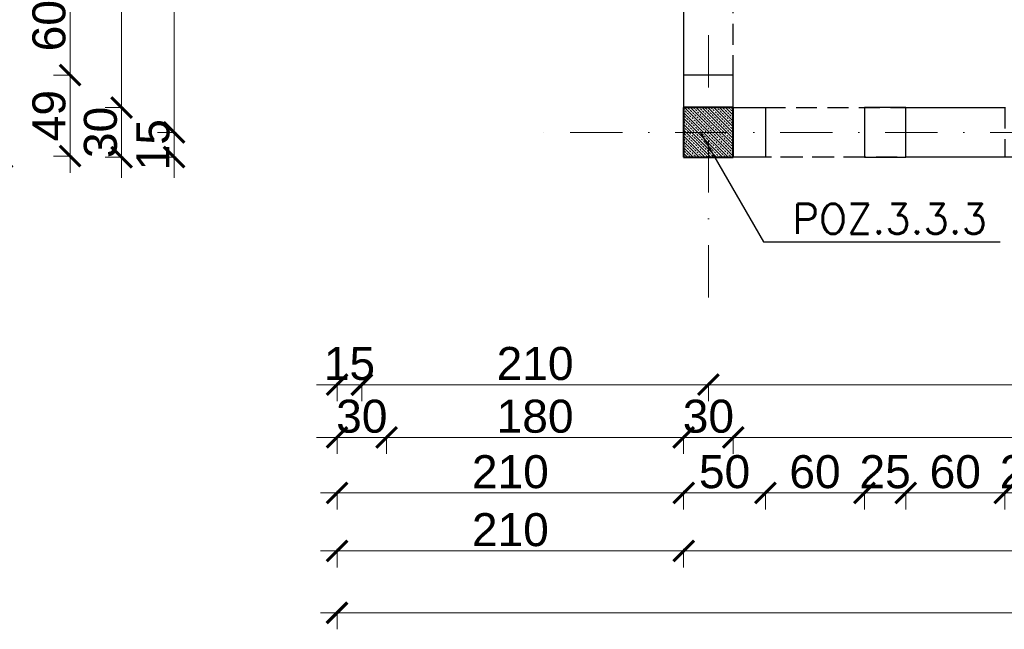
# Model space of a CAD drawing. Extents: x 4615668 to 9294084, y 5328875 to 10688993.
# Tile 23 of 67: x 4661733 to 4662330, y 5332310 to 5332679. Entities that reach past the tile are written whole.
import ezdxf

# ---------------------------------------------------------------- set-up
doc = ezdxf.new("R2010")
doc.units = 0
doc.header["$MEASUREMENT"] = 0
doc.linetypes.add('DASHDOT', pattern=[25.4, 12.7, -6.35, 0, -6.35])
doc.linetypes.add('DASHED', pattern=[19.05, 12.7, -6.35])
for name, color, linetype, lineweight in [('K-BELKI', 5, 'DASHED', 30), ('K-OPISY', 252, 'Continuous', 15), ('K-SCIANY CIENKI', 163, 'Continuous', 30), ('K-SCIANY GRUBY', 195, 'Continuous', 40), ('K-WIDOK', 45, 'Continuous', 20), ('K-WYMIARY', 7, 'Continuous', 15), ('Osie', 175, 'DASHDOT', 9)]:
    doc.layers.add(name, color=color, linetype=linetype, lineweight=lineweight)
doc.styles.add('Arial Narrow 20', font='arial.ttf', dxfattribs={"height": 20})
doc.styles.add('Simplex', font='simplex.shx')
doc.dimstyles.new('1do100 ok', dxfattribs={"dimscale": 0.5, "dimtxt": 12, "dimasz": 25, "dimexe": 20, "dimexo": 0, "dimgap": 5, "dimtad": 1, "dimdec": 0, "dimzin": 9, "dimtxsty": 'Arial Narrow 20', "dimblk": 'ARCHTICK', "dimcen": 3, "dimdle": 20, "dimclrd": 256, "dimclre": 256, "dimclrt": 256, "dimadec": 0, "dimazin": 2, "dimtfac": 1, "dimtdec": 0, "dimtix": 1, "dimtmove": 2, "dimatfit": 3, "dimldrblk": 'NONE', "dimfxl": 0, "dimtvp": 1, "dimtolj": 1, "dimtzin": 0, "dimlwd": 5, "dimlwe": 5, "dimarcsym": 0})
doc.dimstyles.new('1do50', dxfattribs={"dimscale": 5, "dimtxt": 2.5, "dimasz": 2.5, "dimexe": 2.5, "dimexo": 0.5, "dimgap": 1, "dimtad": 1, "dimdec": 1, "dimrnd": 0.5, "dimzin": 12, "dimdsep": 46, "dimtxsty": 'Simplex', "dimblk": 'OBLIQUE', "dimcen": 0.5, "dimdle": 2.5, "dimclrd": 256, "dimclre": 256, "dimclrt": 256, "dimadec": 1, "dimazin": 3, "dimtfac": 1, "dimtdec": 1, "dimtix": 1, "dimtmove": 0, "dimatfit": 3, "dimfxl": 0, "dimtolj": 1, "dimtzin": 0, "dimarcsym": 0})

# ---------------------------------------------------------------- blocks, each defined once
blk = doc.blocks.new('_Oblique')
at = {"color": 0, "linetype": 'ByBlock', "lineweight": -2}
blk.add_line((-0.5, -0.5), (0.5, 0.5), dxfattribs=at)
blk = doc.blocks.new('G$C61CBF25F')
at = {"layer": 'Osie', "lineweight": 0, "ltscale": 2.5}
for p, q in [((305, 0), (305, 1880)), ((1525, 100), (204.85, 100))]:
    blk.add_line(p, q, dxfattribs=at)
blk = doc.blocks.new('_ArchTick')
at = {"color": 0, "linetype": 'ByBlock', "const_width": 0.15}
blk.add_lwpolyline([(-0.5, -0.5), (0.5, 0.5)], dxfattribs=at)
blk = doc.blocks.new('*D7094')
at = {"layer": 'Defpoints', "color": 0}
for p in [(4662700.74, 5332525.31), (4662150.74, 5332510.57), (4662150.74, 5332457.78)]:
    blk.add_point(p, dxfattribs=at)
at = {"layer": 'K-WYMIARY', "lineweight": 5, "ltscale": 40}
for p, q in [((4662710.74, 5332457.78), (4662140.74, 5332457.78)), ((4662150.74, 5332459.03), (4662150.74, 5332447.78)), ((4662700.74, 5332459.03), (4662700.74, 5332447.78))]:
    blk.add_line(p, q, dxfattribs=at)
at = {"layer": 'K-WYMIARY', "linetype": 'ByBlock', "lineweight": 5, "xscale": 12.5, "yscale": 12.5, "zscale": 12.5, "rotation": 180}
blk.add_blockref('_ArchTick', (4662150.74, 5332457.78), dxfattribs=at)
at = {"layer": 'K-WYMIARY', "linetype": 'ByBlock', "lineweight": 5, "xscale": 12.5, "yscale": 12.5, "zscale": 12.5}
blk.add_blockref('_ArchTick', (4662700.74, 5332457.78), dxfattribs=at)
at = {"layer": 'K-WYMIARY', "lineweight": 0, "ltscale": 40, "insert": (4662425.74, 5332470.49), "char_height": 20, "attachment_point": 5, "style": 'Arial Narrow 20'}
blk.add_mtext('\\A1;550', dxfattribs=at)
blk = doc.blocks.new('_None')
blk = doc.blocks.new('*D7095')
at = {"layer": 'Defpoints', "color": 0}
for p in [(4661940.74, 5333050.57), (4662150.74, 5332510.57), (4661940.74, 5332457.78)]:
    blk.add_point(p, dxfattribs=at)
at = {"layer": 'K-WYMIARY', "lineweight": 5, "ltscale": 40}
for p, q in [((4662160.74, 5332457.78), (4661930.74, 5332457.78)), ((4661940.74, 5332459.03), (4661940.74, 5332447.78)), ((4662150.74, 5332459.03), (4662150.74, 5332447.78))]:
    blk.add_line(p, q, dxfattribs=at)
at = {"layer": 'K-WYMIARY', "linetype": 'ByBlock', "lineweight": 5, "xscale": 12.5, "yscale": 12.5, "zscale": 12.5, "rotation": 180}
blk.add_blockref('_ArchTick', (4661940.74, 5332457.78), dxfattribs=at)
at = {"layer": 'K-WYMIARY', "linetype": 'ByBlock', "lineweight": 5, "xscale": 12.5, "yscale": 12.5, "zscale": 12.5}
blk.add_blockref('_ArchTick', (4662150.74, 5332457.78), dxfattribs=at)
at = {"layer": 'K-WYMIARY', "lineweight": 0, "ltscale": 40, "insert": (4662045.74, 5332470.49), "char_height": 20, "attachment_point": 5, "style": 'Arial Narrow 20'}
blk.add_mtext('\\A1;210', dxfattribs=at)
blk = doc.blocks.new('*D7096')
at = {"layer": 'Defpoints', "color": 0}
for p in [(4661925.74, 5333135.57), (4661940.74, 5333050.57), (4661925.74, 5332457.78)]:
    blk.add_point(p, dxfattribs=at)
at = {"layer": 'K-WYMIARY', "lineweight": 5, "ltscale": 40}
for p, q in [((4661925.74, 5332457.78), (4661913.24, 5332457.78)), ((4661950.74, 5332457.78), (4661915.74, 5332457.78)), ((4661925.74, 5332459.03), (4661925.74, 5332447.78)), ((4661940.74, 5332459.03), (4661940.74, 5332447.78)), ((4661940.74, 5332457.78), (4661953.24, 5332457.78))]:
    blk.add_line(p, q, dxfattribs=at)
at = {"layer": 'K-WYMIARY', "linetype": 'ByBlock', "lineweight": 5, "xscale": 12.5, "yscale": 12.5, "zscale": 12.5}
blk.add_blockref('_ArchTick', (4661925.74, 5332457.78), dxfattribs=at)
at = {"layer": 'K-WYMIARY', "linetype": 'ByBlock', "lineweight": 5, "xscale": 12.5, "yscale": 12.5, "zscale": 12.5, "rotation": 180}
blk.add_blockref('_ArchTick', (4661940.74, 5332457.78), dxfattribs=at)
at = {"layer": 'K-WYMIARY', "lineweight": 0, "ltscale": 40, "insert": (4661933.24, 5332470.49), "char_height": 20, "attachment_point": 5, "style": 'Arial Narrow 20'}
blk.add_mtext('\\A1;15', dxfattribs=at)
blk = doc.blocks.new('*D7097')
at = {"layer": 'Defpoints', "color": 0}
for p in [(4661925.74, 5333135.57), (4661955.74, 5333135.57), (4661955.74, 5332425.84)]:
    blk.add_point(p, dxfattribs=at)
at = {"layer": 'K-WYMIARY', "lineweight": 5, "ltscale": 40}
for p, q in [((4661925.74, 5332425.84), (4661913.24, 5332425.84)), ((4661915.74, 5332425.84), (4661965.74, 5332425.84)), ((4661925.74, 5332427.09), (4661925.74, 5332415.84)), ((4661955.74, 5332427.09), (4661955.74, 5332415.84)), ((4661955.74, 5332425.84), (4661968.24, 5332425.84))]:
    blk.add_line(p, q, dxfattribs=at)
at = {"layer": 'K-WYMIARY', "linetype": 'ByBlock', "lineweight": 5, "xscale": 12.5, "yscale": 12.5, "zscale": 12.5}
blk.add_blockref('_ArchTick', (4661925.74, 5332425.84), dxfattribs=at)
at = {"layer": 'K-WYMIARY', "linetype": 'ByBlock', "lineweight": 5, "xscale": 12.5, "yscale": 12.5, "zscale": 12.5, "rotation": 180}
blk.add_blockref('_ArchTick', (4661955.74, 5332425.84), dxfattribs=at)
at = {"layer": 'K-WYMIARY', "lineweight": 0, "ltscale": 40, "insert": (4661940.74, 5332438.56), "char_height": 20, "attachment_point": 5, "style": 'Arial Narrow 20'}
blk.add_mtext('\\A1;30', dxfattribs=at)
blk = doc.blocks.new('*D7098')
at = {"layer": 'Defpoints', "color": 0}
for p in [(4661955.74, 5333135.57), (4662135.74, 5332595.57), (4662135.74, 5332425.84)]:
    blk.add_point(p, dxfattribs=at)
at = {"layer": 'K-WYMIARY', "lineweight": 5, "ltscale": 40}
for p, q in [((4661945.74, 5332425.84), (4662145.74, 5332425.84)), ((4661955.74, 5332427.09), (4661955.74, 5332415.84)), ((4662135.74, 5332427.09), (4662135.74, 5332415.84))]:
    blk.add_line(p, q, dxfattribs=at)
at = {"layer": 'K-WYMIARY', "linetype": 'ByBlock', "lineweight": 5, "xscale": 12.5, "yscale": 12.5, "zscale": 12.5, "rotation": 180}
blk.add_blockref('_ArchTick', (4661955.74, 5332425.84), dxfattribs=at)
at = {"layer": 'K-WYMIARY', "linetype": 'ByBlock', "lineweight": 5, "xscale": 12.5, "yscale": 12.5, "zscale": 12.5}
blk.add_blockref('_ArchTick', (4662135.74, 5332425.84), dxfattribs=at)
at = {"layer": 'K-WYMIARY', "lineweight": 0, "ltscale": 40, "insert": (4662045.74, 5332438.55), "char_height": 20, "attachment_point": 5, "style": 'Arial Narrow 20'}
blk.add_mtext('\\A1;180', dxfattribs=at)
blk = doc.blocks.new('*D7099')
at = {"layer": 'Defpoints', "color": 0}
for p in [(4662135.74, 5332595.57), (4662165.74, 5332595.57), (4662165.74, 5332425.84)]:
    blk.add_point(p, dxfattribs=at)
at = {"layer": 'K-WYMIARY', "lineweight": 5, "ltscale": 40}
for p, q in [((4662135.74, 5332425.84), (4662123.24, 5332425.84)), ((4662125.74, 5332425.84), (4662175.74, 5332425.84)), ((4662135.74, 5332427.09), (4662135.74, 5332415.84)), ((4662165.74, 5332427.09), (4662165.74, 5332415.84)), ((4662165.74, 5332425.84), (4662178.24, 5332425.84))]:
    blk.add_line(p, q, dxfattribs=at)
at = {"layer": 'K-WYMIARY', "linetype": 'ByBlock', "lineweight": 5, "xscale": 12.5, "yscale": 12.5, "zscale": 12.5}
blk.add_blockref('_ArchTick', (4662135.74, 5332425.84), dxfattribs=at)
at = {"layer": 'K-WYMIARY', "linetype": 'ByBlock', "lineweight": 5, "xscale": 12.5, "yscale": 12.5, "zscale": 12.5, "rotation": 180}
blk.add_blockref('_ArchTick', (4662165.74, 5332425.84), dxfattribs=at)
at = {"layer": 'K-WYMIARY', "lineweight": 0, "ltscale": 40, "insert": (4662150.74, 5332438.56), "char_height": 20, "attachment_point": 5, "style": 'Arial Narrow 20'}
blk.add_mtext('\\A1;30', dxfattribs=at)
blk = doc.blocks.new('*D7100')
at = {"layer": 'Defpoints', "color": 0}
for p in [(4662165.74, 5332595.57), (4662685.74, 5332595.57), (4662685.74, 5332425.84)]:
    blk.add_point(p, dxfattribs=at)
at = {"layer": 'K-WYMIARY', "lineweight": 5, "ltscale": 40}
for p, q in [((4662155.74, 5332425.84), (4662695.74, 5332425.84)), ((4662165.74, 5332427.09), (4662165.74, 5332415.84)), ((4662685.74, 5332427.09), (4662685.74, 5332415.84))]:
    blk.add_line(p, q, dxfattribs=at)
at = {"layer": 'K-WYMIARY', "linetype": 'ByBlock', "lineweight": 5, "xscale": 12.5, "yscale": 12.5, "zscale": 12.5, "rotation": 180}
blk.add_blockref('_ArchTick', (4662165.74, 5332425.84), dxfattribs=at)
at = {"layer": 'K-WYMIARY', "linetype": 'ByBlock', "lineweight": 5, "xscale": 12.5, "yscale": 12.5, "zscale": 12.5}
blk.add_blockref('_ArchTick', (4662685.74, 5332425.84), dxfattribs=at)
at = {"layer": 'K-WYMIARY', "lineweight": 0, "ltscale": 40, "insert": (4662425.74, 5332438.55), "char_height": 20, "attachment_point": 5, "style": 'Arial Narrow 20'}
blk.add_mtext('\\A1;520', dxfattribs=at)
blk = doc.blocks.new('*D7108')
at = {"layer": 'Defpoints', "color": 0}
for p in [(4662330.33, 5332595.57), (4662355.33, 5332595.57), (4662330.33, 5332392.23)]:
    blk.add_point(p, dxfattribs=at)
at = {"layer": 'K-WYMIARY', "lineweight": 5, "ltscale": 40}
for p, q in [((4662330.33, 5332392.23), (4662317.83, 5332392.23)), ((4662365.33, 5332392.23), (4662320.33, 5332392.23)), ((4662330.33, 5332393.48), (4662330.33, 5332382.23)), ((4662355.33, 5332393.48), (4662355.33, 5332382.23)), ((4662355.33, 5332392.23), (4662367.83, 5332392.23))]:
    blk.add_line(p, q, dxfattribs=at)
at = {"layer": 'K-WYMIARY', "linetype": 'ByBlock', "lineweight": 5, "xscale": 12.5, "yscale": 12.5, "zscale": 12.5}
blk.add_blockref('_ArchTick', (4662330.33, 5332392.23), dxfattribs=at)
at = {"layer": 'K-WYMIARY', "linetype": 'ByBlock', "lineweight": 5, "xscale": 12.5, "yscale": 12.5, "zscale": 12.5, "rotation": 180}
blk.add_blockref('_ArchTick', (4662355.33, 5332392.23), dxfattribs=at)
at = {"layer": 'K-WYMIARY', "lineweight": 0, "ltscale": 40, "insert": (4662342.83, 5332404.95), "char_height": 20, "attachment_point": 5, "style": 'Arial Narrow 20'}
blk.add_mtext('\\A1;25', dxfattribs=at)
blk = doc.blocks.new('*D7109')
at = {"layer": 'Defpoints', "color": 0}
for p in [(4662270.33, 5332595.57), (4662330.33, 5332595.57), (4662270.33, 5332392.23)]:
    blk.add_point(p, dxfattribs=at)
at = {"layer": 'K-WYMIARY', "lineweight": 5, "ltscale": 40}
for p, q in [((4662340.33, 5332392.23), (4662260.33, 5332392.23)), ((4662270.33, 5332393.48), (4662270.33, 5332382.23)), ((4662330.33, 5332393.48), (4662330.33, 5332382.23))]:
    blk.add_line(p, q, dxfattribs=at)
at = {"layer": 'K-WYMIARY', "linetype": 'ByBlock', "lineweight": 5, "xscale": 12.5, "yscale": 12.5, "zscale": 12.5, "rotation": 180}
blk.add_blockref('_ArchTick', (4662270.33, 5332392.23), dxfattribs=at)
at = {"layer": 'K-WYMIARY', "linetype": 'ByBlock', "lineweight": 5, "xscale": 12.5, "yscale": 12.5, "zscale": 12.5}
blk.add_blockref('_ArchTick', (4662330.33, 5332392.23), dxfattribs=at)
at = {"layer": 'K-WYMIARY', "lineweight": 0, "ltscale": 40, "insert": (4662300.33, 5332404.95), "char_height": 20, "attachment_point": 5, "style": 'Arial Narrow 20'}
blk.add_mtext('\\A1;60', dxfattribs=at)
blk = doc.blocks.new('*D7110')
at = {"layer": 'Defpoints', "color": 0}
for p in [(4662245.33, 5332595.57), (4662270.33, 5332595.57), (4662245.33, 5332392.23)]:
    blk.add_point(p, dxfattribs=at)
at = {"layer": 'K-WYMIARY', "lineweight": 5, "ltscale": 40}
for p, q in [((4662245.33, 5332392.23), (4662232.83, 5332392.23)), ((4662280.33, 5332392.23), (4662235.33, 5332392.23)), ((4662245.33, 5332393.48), (4662245.33, 5332382.23)), ((4662270.33, 5332393.48), (4662270.33, 5332382.23)), ((4662270.33, 5332392.23), (4662282.83, 5332392.23))]:
    blk.add_line(p, q, dxfattribs=at)
at = {"layer": 'K-WYMIARY', "linetype": 'ByBlock', "lineweight": 5, "xscale": 12.5, "yscale": 12.5, "zscale": 12.5}
blk.add_blockref('_ArchTick', (4662245.33, 5332392.23), dxfattribs=at)
at = {"layer": 'K-WYMIARY', "linetype": 'ByBlock', "lineweight": 5, "xscale": 12.5, "yscale": 12.5, "zscale": 12.5, "rotation": 180}
blk.add_blockref('_ArchTick', (4662270.33, 5332392.23), dxfattribs=at)
at = {"layer": 'K-WYMIARY', "lineweight": 0, "ltscale": 40, "insert": (4662257.83, 5332404.95), "char_height": 20, "attachment_point": 5, "style": 'Arial Narrow 20'}
blk.add_mtext('\\A1;25', dxfattribs=at)
blk = doc.blocks.new('*D7111')
at = {"layer": 'Defpoints', "color": 0}
for p in [(4662185.33, 5332595.57), (4662245.33, 5332595.57), (4662185.33, 5332392.23)]:
    blk.add_point(p, dxfattribs=at)
at = {"layer": 'K-WYMIARY', "lineweight": 5, "ltscale": 40}
for p, q in [((4662255.33, 5332392.23), (4662175.33, 5332392.23)), ((4662185.33, 5332393.48), (4662185.33, 5332382.23)), ((4662245.33, 5332393.48), (4662245.33, 5332382.23))]:
    blk.add_line(p, q, dxfattribs=at)
at = {"layer": 'K-WYMIARY', "linetype": 'ByBlock', "lineweight": 5, "xscale": 12.5, "yscale": 12.5, "zscale": 12.5, "rotation": 180}
blk.add_blockref('_ArchTick', (4662185.33, 5332392.23), dxfattribs=at)
at = {"layer": 'K-WYMIARY', "linetype": 'ByBlock', "lineweight": 5, "xscale": 12.5, "yscale": 12.5, "zscale": 12.5}
blk.add_blockref('_ArchTick', (4662245.33, 5332392.23), dxfattribs=at)
at = {"layer": 'K-WYMIARY', "lineweight": 0, "ltscale": 40, "insert": (4662215.33, 5332404.95), "char_height": 20, "attachment_point": 5, "style": 'Arial Narrow 20'}
blk.add_mtext('\\A1;60', dxfattribs=at)
blk = doc.blocks.new('*D7112')
at = {"layer": 'Defpoints', "color": 0}
for p in [(4662135.74, 5332595.57), (4662185.33, 5332595.57), (4662135.74, 5332392.23)]:
    blk.add_point(p, dxfattribs=at)
at = {"layer": 'K-WYMIARY', "lineweight": 5, "ltscale": 40}
for p, q in [((4662195.33, 5332392.23), (4662125.74, 5332392.23)), ((4662135.74, 5332393.48), (4662135.74, 5332382.23)), ((4662185.33, 5332393.48), (4662185.33, 5332382.23))]:
    blk.add_line(p, q, dxfattribs=at)
at = {"layer": 'K-WYMIARY', "linetype": 'ByBlock', "lineweight": 5, "xscale": 12.5, "yscale": 12.5, "zscale": 12.5, "rotation": 180}
blk.add_blockref('_ArchTick', (4662135.74, 5332392.23), dxfattribs=at)
at = {"layer": 'K-WYMIARY', "linetype": 'ByBlock', "lineweight": 5, "xscale": 12.5, "yscale": 12.5, "zscale": 12.5}
blk.add_blockref('_ArchTick', (4662185.33, 5332392.23), dxfattribs=at)
at = {"layer": 'K-WYMIARY', "lineweight": 0, "ltscale": 40, "insert": (4662160.54, 5332404.95), "char_height": 20, "attachment_point": 5, "style": 'Arial Narrow 20'}
blk.add_mtext('\\A1;50', dxfattribs=at)
blk = doc.blocks.new('*D7113')
at = {"layer": 'Defpoints', "color": 0}
for p in [(4661925.74, 5333135.57), (4662135.74, 5332595.57), (4661925.74, 5332392.23)]:
    blk.add_point(p, dxfattribs=at)
at = {"layer": 'K-WYMIARY', "lineweight": 5, "ltscale": 40}
for p, q in [((4662145.74, 5332392.23), (4661915.74, 5332392.23)), ((4661925.74, 5332393.48), (4661925.74, 5332382.23)), ((4662135.74, 5332393.48), (4662135.74, 5332382.23))]:
    blk.add_line(p, q, dxfattribs=at)
at = {"layer": 'K-WYMIARY', "linetype": 'ByBlock', "lineweight": 5, "xscale": 12.5, "yscale": 12.5, "zscale": 12.5, "rotation": 180}
blk.add_blockref('_ArchTick', (4661925.74, 5332392.23), dxfattribs=at)
at = {"layer": 'K-WYMIARY', "linetype": 'ByBlock', "lineweight": 5, "xscale": 12.5, "yscale": 12.5, "zscale": 12.5}
blk.add_blockref('_ArchTick', (4662135.74, 5332392.23), dxfattribs=at)
at = {"layer": 'K-WYMIARY', "lineweight": 0, "ltscale": 40, "insert": (4662030.74, 5332404.95), "char_height": 20, "attachment_point": 5, "style": 'Arial Narrow 20'}
blk.add_mtext('\\A1;210', dxfattribs=at)
blk = doc.blocks.new('*D7114')
at = {"layer": 'Defpoints', "color": 0}
for p in [(4661925.74, 5333135.57), (4662135.74, 5332595.57), (4662135.74, 5332357.11)]:
    blk.add_point(p, dxfattribs=at)
at = {"layer": 'K-WYMIARY', "lineweight": 5, "ltscale": 40}
for p, q in [((4661915.74, 5332357.11), (4662145.74, 5332357.11)), ((4661925.74, 5332358.36), (4661925.74, 5332347.11)), ((4662135.74, 5332358.36), (4662135.74, 5332347.11))]:
    blk.add_line(p, q, dxfattribs=at)
at = {"layer": 'K-WYMIARY', "linetype": 'ByBlock', "lineweight": 5, "xscale": 12.5, "yscale": 12.5, "zscale": 12.5, "rotation": 180}
blk.add_blockref('_ArchTick', (4661925.74, 5332357.11), dxfattribs=at)
at = {"layer": 'K-WYMIARY', "linetype": 'ByBlock', "lineweight": 5, "xscale": 12.5, "yscale": 12.5, "zscale": 12.5}
blk.add_blockref('_ArchTick', (4662135.74, 5332357.11), dxfattribs=at)
at = {"layer": 'K-WYMIARY', "lineweight": 0, "ltscale": 40, "insert": (4662030.74, 5332369.83), "char_height": 20, "attachment_point": 5, "style": 'Arial Narrow 20'}
blk.add_mtext('\\A1;210', dxfattribs=at)
blk = doc.blocks.new('*D7115')
at = {"layer": 'Defpoints', "color": 0}
for p in [(4662135.74, 5332595.57), (4663285.74, 5332595.57), (4663285.74, 5332357.11)]:
    blk.add_point(p, dxfattribs=at)
at = {"layer": 'K-WYMIARY', "lineweight": 5, "ltscale": 40}
for p, q in [((4662125.74, 5332357.11), (4663295.74, 5332357.11)), ((4662135.74, 5332358.36), (4662135.74, 5332347.11)), ((4663285.74, 5332358.36), (4663285.74, 5332347.11))]:
    blk.add_line(p, q, dxfattribs=at)
at = {"layer": 'K-WYMIARY', "linetype": 'ByBlock', "lineweight": 5, "xscale": 12.5, "yscale": 12.5, "zscale": 12.5, "rotation": 180}
blk.add_blockref('_ArchTick', (4662135.74, 5332357.11), dxfattribs=at)
at = {"layer": 'K-WYMIARY', "linetype": 'ByBlock', "lineweight": 5, "xscale": 12.5, "yscale": 12.5, "zscale": 12.5}
blk.add_blockref('_ArchTick', (4663285.74, 5332357.11), dxfattribs=at)
at = {"layer": 'K-WYMIARY', "lineweight": 0, "ltscale": 40, "insert": (4662710.74, 5332369.83), "char_height": 20, "attachment_point": 5, "style": 'Arial Narrow 20'}
blk.add_mtext('\\A1;1150', dxfattribs=at)
blk = doc.blocks.new('*D7116')
at = {"layer": 'Defpoints', "color": 0}
for p in [(4661925.74, 5333135.57), (4663285.74, 5332595.57), (4661925.74, 5332319.62)]:
    blk.add_point(p, dxfattribs=at)
at = {"layer": 'K-WYMIARY', "lineweight": 5, "ltscale": 40}
for p, q in [((4663295.74, 5332319.62), (4661915.74, 5332319.62)), ((4661925.74, 5332320.87), (4661925.74, 5332309.62)), ((4663285.74, 5332320.87), (4663285.74, 5332309.62))]:
    blk.add_line(p, q, dxfattribs=at)
at = {"layer": 'K-WYMIARY', "linetype": 'ByBlock', "lineweight": 5, "xscale": 12.5, "yscale": 12.5, "zscale": 12.5, "rotation": 180}
blk.add_blockref('_ArchTick', (4661925.74, 5332319.62), dxfattribs=at)
at = {"layer": 'K-WYMIARY', "linetype": 'ByBlock', "lineweight": 5, "xscale": 12.5, "yscale": 12.5, "zscale": 12.5}
blk.add_blockref('_ArchTick', (4663285.74, 5332319.62), dxfattribs=at)
at = {"layer": 'K-WYMIARY', "lineweight": 0, "ltscale": 40, "insert": (4662605.74, 5332332.33), "char_height": 20, "attachment_point": 5, "style": 'Arial Narrow 20'}
blk.add_mtext('\\A1;1360', dxfattribs=at)
blk = doc.blocks.new('*D7120')
at = {"layer": 'Defpoints', "color": 0}
for p in [(4661840.74, 5333150.57), (4661827.03, 5332610.57), (4662070.48, 5332610.57)]:
    blk.add_point(p, dxfattribs=at)
at = {"layer": 'K-WYMIARY', "lineweight": 5, "ltscale": 40}
for p, q in [((4661827.03, 5333160.57), (4661827.03, 5332600.57)), ((4661828.28, 5333150.57), (4661817.03, 5333150.57)), ((4661828.28, 5332610.57), (4661817.03, 5332610.57))]:
    blk.add_line(p, q, dxfattribs=at)
at = {"layer": 'K-WYMIARY', "linetype": 'ByBlock', "lineweight": 5, "xscale": 12.5, "yscale": 12.5, "zscale": 12.5}
for p, rotation in [((4661827.03, 5333150.57), 90), ((4661827.03, 5332610.57), 270)]:
    blk.add_blockref('_ArchTick', p, dxfattribs=dict(at, rotation=rotation))
at = {"layer": 'K-WYMIARY', "lineweight": 0, "ltscale": 40, "insert": (4661814.32, 5332880.57), "char_height": 20, "attachment_point": 5, "rotation": 90, "style": 'Arial Narrow 20'}
blk.add_mtext('\\A1;540', dxfattribs=at)
blk = doc.blocks.new('*D7121')
at = {"layer": 'Defpoints', "color": 0}
for p in [(4662070.48, 5332610.57), (4661827.03, 5332595.65), (4662136.29, 5332595.65)]:
    blk.add_point(p, dxfattribs=at)
at = {"layer": 'K-WYMIARY', "lineweight": 5, "ltscale": 40}
for p, q in [((4661827.03, 5332610.57), (4661827.03, 5332623.07)), ((4661827.03, 5332620.57), (4661827.03, 5332585.65)), ((4661828.28, 5332610.57), (4661817.03, 5332610.57)), ((4661828.28, 5332595.65), (4661817.03, 5332595.65)), ((4661827.03, 5332595.65), (4661827.03, 5332583.15))]:
    blk.add_line(p, q, dxfattribs=at)
at = {"layer": 'K-WYMIARY', "linetype": 'ByBlock', "lineweight": 5, "xscale": 12.5, "yscale": 12.5, "zscale": 12.5}
for p, rotation in [((4661827.03, 5332610.57), 270), ((4661827.03, 5332595.65), 90)]:
    blk.add_blockref('_ArchTick', p, dxfattribs=dict(at, rotation=rotation))
at = {"layer": 'K-WYMIARY', "lineweight": 0, "ltscale": 40, "insert": (4661814.32, 5332603.11), "char_height": 20, "attachment_point": 5, "rotation": 90, "style": 'Arial Narrow 20'}
blk.add_mtext('\\A1;15', dxfattribs=at)
blk = doc.blocks.new('*D7122')
at = {"layer": 'Defpoints', "color": 0}
for p in [(4661795.19, 5332625.57), (4662135.74, 5332625.57), (4662135.74, 5332595.57)]:
    blk.add_point(p, dxfattribs=at)
at = {"layer": 'K-WYMIARY', "lineweight": 5, "ltscale": 40}
for p, q in [((4661795.19, 5332625.57), (4661795.19, 5332638.07)), ((4661795.19, 5332585.57), (4661795.19, 5332635.57)), ((4661796.44, 5332625.57), (4661785.19, 5332625.57)), ((4661796.44, 5332595.57), (4661785.19, 5332595.57)), ((4661795.19, 5332595.57), (4661795.19, 5332583.07))]:
    blk.add_line(p, q, dxfattribs=at)
at = {"layer": 'K-WYMIARY', "linetype": 'ByBlock', "lineweight": 5, "xscale": 12.5, "yscale": 12.5, "zscale": 12.5}
for p, rotation in [((4661795.19, 5332625.57), 270), ((4661795.19, 5332595.57), 90)]:
    blk.add_blockref('_ArchTick', p, dxfattribs=dict(at, rotation=rotation))
at = {"layer": 'K-WYMIARY', "lineweight": 0, "ltscale": 40, "insert": (4661782.47, 5332610.57), "char_height": 20, "attachment_point": 5, "rotation": 90, "style": 'Arial Narrow 20'}
blk.add_mtext('\\A1;30', dxfattribs=at)
blk = doc.blocks.new('*D7123')
at = {"layer": 'Defpoints', "color": 0}
for p in [(4661795.19, 5333135.57), (4661925.74, 5333135.57), (4662135.74, 5332625.57)]:
    blk.add_point(p, dxfattribs=at)
at = {"layer": 'K-WYMIARY', "lineweight": 5, "ltscale": 40}
for p, q in [((4661795.19, 5332615.57), (4661795.19, 5333145.57)), ((4661796.44, 5333135.57), (4661785.19, 5333135.57)), ((4661796.44, 5332625.57), (4661785.19, 5332625.57))]:
    blk.add_line(p, q, dxfattribs=at)
at = {"layer": 'K-WYMIARY', "linetype": 'ByBlock', "lineweight": 5, "xscale": 12.5, "yscale": 12.5, "zscale": 12.5}
for p, rotation in [((4661795.19, 5333135.57), 90), ((4661795.19, 5332625.57), 270)]:
    blk.add_blockref('_ArchTick', p, dxfattribs=dict(at, rotation=rotation))
at = {"layer": 'K-WYMIARY', "lineweight": 0, "ltscale": 40, "insert": (4661782.48, 5332880.57), "char_height": 20, "attachment_point": 5, "rotation": 90, "style": 'Arial Narrow 20'}
blk.add_mtext('\\A1;510', dxfattribs=at)
blk = doc.blocks.new('*D7154')
at = {"layer": 'Defpoints', "color": 0}
for p in [(4662135.74, 5332705.15), (4661763.99, 5332645.32), (4662135.74, 5332645.32)]:
    blk.add_point(p, dxfattribs=at)
at = {"layer": 'K-WYMIARY', "lineweight": 5, "ltscale": 40}
for p, q in [((4661763.99, 5332715.15), (4661763.99, 5332635.32)), ((4661765.24, 5332705.15), (4661753.99, 5332705.15)), ((4661765.24, 5332645.32), (4661753.99, 5332645.32))]:
    blk.add_line(p, q, dxfattribs=at)
at = {"layer": 'K-WYMIARY', "linetype": 'ByBlock', "lineweight": 5, "xscale": 12.5, "yscale": 12.5, "zscale": 12.5}
for p, rotation in [((4661763.99, 5332705.15), 90), ((4661763.99, 5332645.32), 270)]:
    blk.add_blockref('_ArchTick', p, dxfattribs=dict(at, rotation=rotation))
at = {"layer": 'K-WYMIARY', "lineweight": 0, "ltscale": 40, "insert": (4661751.28, 5332675.23), "char_height": 20, "attachment_point": 5, "rotation": 90, "style": 'Arial Narrow 20'}
blk.add_mtext('\\A1;60', dxfattribs=at)
blk = doc.blocks.new('*D7155')
at = {"layer": 'Defpoints', "color": 0}
for p in [(4662135.74, 5332645.32), (4661763.99, 5332596.19), (4662135.74, 5332596.19)]:
    blk.add_point(p, dxfattribs=at)
at = {"layer": 'K-WYMIARY', "lineweight": 5, "ltscale": 40}
for p, q in [((4661763.99, 5332655.32), (4661763.99, 5332586.19)), ((4661765.24, 5332645.32), (4661753.99, 5332645.32)), ((4661765.24, 5332596.19), (4661753.99, 5332596.19))]:
    blk.add_line(p, q, dxfattribs=at)
at = {"layer": 'K-WYMIARY', "linetype": 'ByBlock', "lineweight": 5, "xscale": 12.5, "yscale": 12.5, "zscale": 12.5}
for p, rotation in [((4661763.99, 5332645.32), 90), ((4661763.99, 5332596.19), 270)]:
    blk.add_blockref('_ArchTick', p, dxfattribs=dict(at, rotation=rotation))
at = {"layer": 'K-WYMIARY', "lineweight": 0, "ltscale": 40, "insert": (4661751.28, 5332620.75), "char_height": 20, "attachment_point": 5, "rotation": 90, "style": 'Arial Narrow 20'}
blk.add_mtext('\\A1;49', dxfattribs=at)
blk = doc.blocks.new('*D7156')
at = {"layer": 'Defpoints', "color": 0}
for p in [(4661722.78, 5333135.57), (4662135.74, 5333135.57), (4662135.74, 5332595.57)]:
    blk.add_point(p, dxfattribs=at)
at = {"layer": 'K-WYMIARY', "lineweight": 5, "ltscale": 40}
for p, q in [((4661722.78, 5332585.57), (4661722.78, 5333145.57)), ((4661724.03, 5333135.57), (4661712.78, 5333135.57)), ((4661724.03, 5332595.57), (4661712.78, 5332595.57))]:
    blk.add_line(p, q, dxfattribs=at)
at = {"layer": 'K-WYMIARY', "linetype": 'ByBlock', "lineweight": 5, "xscale": 12.5, "yscale": 12.5, "zscale": 12.5}
for p, rotation in [((4661722.78, 5333135.57), 90), ((4661722.78, 5332595.57), 270)]:
    blk.add_blockref('_ArchTick', p, dxfattribs=dict(at, rotation=rotation))
at = {"layer": 'K-WYMIARY', "lineweight": 0, "ltscale": 40, "insert": (4661710.07, 5332865.57), "char_height": 20, "attachment_point": 5, "rotation": 90, "style": 'Arial Narrow 20'}
blk.add_mtext('\\A1;540', dxfattribs=at)
blk = doc.blocks.new('*D7159')
at = {"layer": 'Defpoints', "color": 0}
for p in [(4662135.77, 5334305.59), (4661673.89, 5332595.57), (4662135.74, 5332595.57)]:
    blk.add_point(p, dxfattribs=at)
at = {"layer": 'K-WYMIARY', "lineweight": 5, "ltscale": 40}
for p, q in [((4661673.89, 5334315.59), (4661673.89, 5332585.57)), ((4661675.14, 5334305.59), (4661663.89, 5334305.59)), ((4661675.14, 5332595.57), (4661663.89, 5332595.57))]:
    blk.add_line(p, q, dxfattribs=at)
at = {"layer": 'K-WYMIARY', "linetype": 'ByBlock', "lineweight": 5, "xscale": 12.5, "yscale": 12.5, "zscale": 12.5}
for p, rotation in [((4661673.89, 5334305.59), 90), ((4661673.89, 5332595.57), 270)]:
    blk.add_blockref('_ArchTick', p, dxfattribs=dict(at, rotation=rotation))
at = {"layer": 'K-WYMIARY', "lineweight": 0, "ltscale": 40, "insert": (4661661.18, 5333450.58), "char_height": 20, "attachment_point": 5, "rotation": 90, "style": 'Arial Narrow 20'}
blk.add_mtext('\\A1;1710', dxfattribs=at)

msp = doc.modelspace()

# ---------------------------------------------------------------- linework, layer by layer
at = {"layer": 'K-BELKI'}
for points in [[(4662165.74, 5334275.57), (4662135.74, 5334275.57), (4662135.74, 5332625.57), (4662165.74, 5332625.57)], [(4662165.74, 5332705.15), (4662135.74, 5332705.15), (4662135.74, 5332625.57), (4662165.74, 5332625.57)], [(4662165.74, 5332625.57), (4662245.33, 5332625.57), (4662245.33, 5332595.57), (4662165.74, 5332595.57)], [(4662165.74, 5332625.57), (4663255.74, 5332625.57), (4663255.74, 5332595.57), (4662165.74, 5332595.57)], [(4662270.33, 5332625.57), (4662330.33, 5332625.57), (4662330.33, 5332595.57), (4662270.33, 5332595.57)]]:
    msp.add_lwpolyline(points, close=True, dxfattribs=at)
at = {"layer": 'K-SCIANY CIENKI'}
for p, q in [((4662165.74, 5332645.32), (4662135.74, 5332645.32)), ((4662135.74, 5332645.32), (4662135.74, 5332625.57)), ((4662165.74, 5332625.57), (4662165.74, 5332645.32)), ((4662135.74, 5332625.57), (4662165.74, 5332625.57)), ((4662165.74, 5332595.57), (4662165.74, 5332625.57)), ((4662165.74, 5332625.57), (4662185.33, 5332625.57)), ((4662185.33, 5332625.57), (4662185.33, 5332595.57)), ((4662270.33, 5332625.57), (4662245.33, 5332625.57)), ((4662245.33, 5332625.57), (4662245.33, 5332595.57)), ((4662270.33, 5332595.57), (4662270.33, 5332625.57)), ((4662185.33, 5332595.57), (4662165.74, 5332595.57)), ((4662245.33, 5332595.57), (4662270.33, 5332595.57))]:
    msp.add_line(p, q, dxfattribs=at)
at = {"layer": 'K-SCIANY GRUBY'}
for p, q in [((4662165.74, 5332625.57), (4662135.74, 5332625.57)), ((4662135.74, 5332625.57), (4662135.74, 5332595.57)), ((4662165.74, 5332595.57), (4662165.74, 5332625.57)), ((4662135.74, 5332595.57), (4662165.74, 5332595.57))]:
    msp.add_line(p, q, dxfattribs=at)
at = {"layer": 'K-WIDOK', "linetype": 'Continuous', "lineweight": 0}
for p, q in [((4662135.74, 5332624.48), (4662136.2, 5332624.02)), ((4662135.74, 5332622.71), (4662162.81, 5332595.65)), ((4662136.34, 5332625.65), (4662165.74, 5332596.25)), ((4662136.64, 5332623.58), (4662137.53, 5332622.69)), ((4662138.41, 5332625.34), (4662139.3, 5332624.46)), ((4662139.74, 5332624.02), (4662140.62, 5332623.13)), ((4662139.88, 5332625.65), (4662165.74, 5332599.78)), ((4662141.06, 5332622.69), (4662141.95, 5332621.81)), ((4662141.64, 5332625.65), (4662142.39, 5332624.9)), ((4662142.83, 5332624.46), (4662143.72, 5332623.58)), ((4662143.41, 5332625.65), (4662165.74, 5332603.32)), ((4662144.16, 5332623.13), (4662145.04, 5332622.25)), ((4662145.18, 5332625.65), (4662145.48, 5332625.34)), ((4662145.93, 5332624.9), (4662146.81, 5332624.02)), ((4662146.95, 5332625.65), (4662165.74, 5332606.85)), ((4662147.25, 5332623.58), (4662148.14, 5332622.69)), ((4662149.02, 5332625.34), (4662149.9, 5332624.46)), ((4662150.35, 5332624.02), (4662151.23, 5332623.13)), ((4662150.48, 5332625.65), (4662165.74, 5332610.39)), ((4662151.67, 5332622.69), (4662152.55, 5332621.81)), ((4662152.25, 5332625.65), (4662153, 5332624.9)), ((4662153.44, 5332624.46), (4662154.32, 5332623.58)), ((4662154.02, 5332625.65), (4662165.74, 5332613.92)), ((4662154.76, 5332623.13), (4662155.65, 5332622.25)), ((4662155.79, 5332625.65), (4662156.09, 5332625.34)), ((4662156.53, 5332624.9), (4662157.42, 5332624.02)), ((4662157.55, 5332625.65), (4662165.74, 5332617.46)), ((4662157.86, 5332623.58), (4662158.74, 5332622.69)), ((4662159.63, 5332625.34), (4662160.51, 5332624.46)), ((4662160.95, 5332624.02), (4662161.84, 5332623.13)), ((4662161.09, 5332625.65), (4662165.74, 5332620.99)), ((4662162.28, 5332622.69), (4662163.16, 5332621.81)), ((4662162.86, 5332625.65), (4662163.6, 5332624.9)), ((4662164.05, 5332624.46), (4662164.93, 5332623.58)), ((4662164.63, 5332625.65), (4662165.74, 5332624.53)), ((4662165.37, 5332623.13), (4662165.74, 5332622.76)), ((4662135.74, 5332620.94), (4662135.76, 5332620.92)), ((4662135.74, 5332619.17), (4662159.27, 5332595.65)), ((4662135.76, 5332617.39), (4662136.64, 5332616.51)), ((4662136.2, 5332620.48), (4662137.09, 5332619.6)), ((4662137.53, 5332619.16), (4662138.41, 5332618.27)), ((4662137.97, 5332622.25), (4662138.85, 5332621.37)), ((4662138.85, 5332617.83), (4662139.74, 5332616.95)), ((4662139.3, 5332620.92), (4662140.18, 5332620.04)), ((4662140.18, 5332616.51), (4662141.06, 5332615.62)), ((4662140.62, 5332619.6), (4662141.51, 5332618.71)), ((4662141.95, 5332618.27), (4662142.83, 5332617.39)), ((4662142.39, 5332621.37), (4662143.27, 5332620.48)), ((4662143.27, 5332616.95), (4662144.16, 5332616.06)), ((4662143.72, 5332620.04), (4662144.6, 5332619.16)), ((4662145.04, 5332618.71), (4662145.93, 5332617.83)), ((4662145.48, 5332621.81), (4662146.37, 5332620.92)), ((4662146.37, 5332617.39), (4662147.25, 5332616.51)), ((4662146.81, 5332620.48), (4662147.69, 5332619.6)), ((4662148.14, 5332619.16), (4662149.02, 5332618.27)), ((4662148.58, 5332622.25), (4662149.46, 5332621.37)), ((4662149.46, 5332617.83), (4662150.35, 5332616.95)), ((4662149.9, 5332620.92), (4662150.79, 5332620.04)), ((4662150.79, 5332616.51), (4662151.67, 5332615.62)), ((4662151.23, 5332619.6), (4662152.11, 5332618.71)), ((4662152.55, 5332618.27), (4662153.44, 5332617.39)), ((4662153, 5332621.37), (4662153.88, 5332620.48)), ((4662153.88, 5332616.95), (4662154.76, 5332616.06)), ((4662154.32, 5332620.04), (4662155.21, 5332619.16)), ((4662155.65, 5332618.71), (4662156.53, 5332617.83)), ((4662156.09, 5332621.81), (4662156.97, 5332620.92)), ((4662156.97, 5332617.39), (4662157.86, 5332616.51)), ((4662157.42, 5332620.48), (4662158.3, 5332619.6)), ((4662158.74, 5332619.16), (4662159.63, 5332618.27)), ((4662159.18, 5332622.25), (4662160.07, 5332621.37)), ((4662160.07, 5332617.83), (4662160.95, 5332616.95)), ((4662160.51, 5332620.92), (4662161.39, 5332620.04)), ((4662161.39, 5332616.51), (4662162.28, 5332615.62)), ((4662161.84, 5332619.6), (4662162.72, 5332618.71)), ((4662163.16, 5332618.27), (4662164.05, 5332617.39)), ((4662163.6, 5332621.37), (4662164.49, 5332620.48)), ((4662164.49, 5332616.95), (4662165.37, 5332616.06)), ((4662164.93, 5332620.04), (4662165.74, 5332619.23)), ((4662135.74, 5332615.64), (4662155.73, 5332595.65)), ((4662135.74, 5332613.87), (4662136.2, 5332613.41)), ((4662135.74, 5332612.1), (4662152.2, 5332595.65)), ((4662136.64, 5332612.97), (4662137.53, 5332612.09)), ((4662137.09, 5332616.06), (4662137.97, 5332615.18)), ((4662137.97, 5332611.64), (4662138.85, 5332610.76)), ((4662138.41, 5332614.74), (4662139.3, 5332613.85)), ((4662139.74, 5332613.41), (4662140.62, 5332612.53)), ((4662141.06, 5332612.09), (4662141.95, 5332611.2)), ((4662141.51, 5332615.18), (4662142.39, 5332614.3)), ((4662142.39, 5332610.76), (4662143.27, 5332609.88)), ((4662142.83, 5332613.85), (4662143.72, 5332612.97)), ((4662144.16, 5332612.53), (4662145.04, 5332611.64)), ((4662144.6, 5332615.62), (4662145.48, 5332614.74)), ((4662145.48, 5332611.2), (4662146.37, 5332610.32)), ((4662145.93, 5332614.3), (4662146.81, 5332613.41)), ((4662147.25, 5332612.97), (4662148.14, 5332612.09)), ((4662147.69, 5332616.06), (4662148.58, 5332615.18)), ((4662148.58, 5332611.64), (4662149.46, 5332610.76)), ((4662149.02, 5332614.74), (4662149.9, 5332613.85)), ((4662150.35, 5332613.41), (4662151.23, 5332612.53)), ((4662151.67, 5332612.09), (4662152.55, 5332611.2)), ((4662152.11, 5332615.18), (4662153, 5332614.3)), ((4662153, 5332610.76), (4662153.88, 5332609.88)), ((4662153.44, 5332613.85), (4662154.32, 5332612.97)), ((4662154.76, 5332612.53), (4662155.65, 5332611.64)), ((4662155.21, 5332615.62), (4662156.09, 5332614.74)), ((4662156.09, 5332611.2), (4662156.97, 5332610.32)), ((4662156.53, 5332614.3), (4662157.42, 5332613.41)), ((4662157.86, 5332612.97), (4662158.74, 5332612.09)), ((4662158.3, 5332616.06), (4662159.18, 5332615.18)), ((4662159.18, 5332611.64), (4662160.07, 5332610.76)), ((4662159.63, 5332614.74), (4662160.51, 5332613.85)), ((4662160.95, 5332613.41), (4662161.84, 5332612.53)), ((4662162.28, 5332612.09), (4662163.16, 5332611.2)), ((4662162.72, 5332615.18), (4662163.6, 5332614.3)), ((4662163.6, 5332610.76), (4662164.49, 5332609.88)), ((4662164.05, 5332613.85), (4662164.93, 5332612.97)), ((4662165.37, 5332612.53), (4662165.74, 5332612.16)), ((4662135.74, 5332610.34), (4662135.76, 5332610.32)), ((4662135.74, 5332608.57), (4662148.66, 5332595.65)), ((4662135.74, 5332605.03), (4662145.13, 5332595.65)), ((4662135.76, 5332606.78), (4662136.64, 5332605.9)), ((4662136.2, 5332609.88), (4662137.09, 5332608.99)), ((4662137.09, 5332605.46), (4662137.97, 5332604.57)), ((4662137.53, 5332608.55), (4662138.41, 5332607.67)), ((4662138.85, 5332607.22), (4662139.74, 5332606.34)), ((4662139.3, 5332610.32), (4662140.18, 5332609.43)), ((4662140.18, 5332605.9), (4662141.06, 5332605.01)), ((4662140.62, 5332608.99), (4662141.51, 5332608.11)), ((4662141.51, 5332604.57), (4662142.39, 5332603.69)), ((4662141.95, 5332607.67), (4662142.83, 5332606.78)), ((4662143.27, 5332606.34), (4662144.16, 5332605.46)), ((4662143.72, 5332609.43), (4662144.6, 5332608.55)), ((4662144.6, 5332605.01), (4662145.48, 5332604.13)), ((4662145.04, 5332608.11), (4662145.93, 5332607.22)), ((4662146.37, 5332606.78), (4662147.25, 5332605.9)), ((4662146.81, 5332609.88), (4662147.69, 5332608.99)), ((4662147.69, 5332605.46), (4662148.58, 5332604.57)), ((4662148.14, 5332608.55), (4662149.02, 5332607.67)), ((4662149.46, 5332607.22), (4662150.35, 5332606.34)), ((4662149.9, 5332610.32), (4662150.79, 5332609.43)), ((4662150.79, 5332605.9), (4662151.67, 5332605.01)), ((4662151.23, 5332608.99), (4662152.11, 5332608.11)), ((4662152.11, 5332604.57), (4662153, 5332603.69)), ((4662152.55, 5332607.67), (4662153.44, 5332606.78)), ((4662153.88, 5332606.34), (4662154.76, 5332605.46)), ((4662154.32, 5332609.43), (4662155.21, 5332608.55)), ((4662155.21, 5332605.01), (4662156.09, 5332604.13)), ((4662155.65, 5332608.11), (4662156.53, 5332607.22)), ((4662156.97, 5332606.78), (4662157.86, 5332605.9)), ((4662157.42, 5332609.88), (4662158.3, 5332608.99)), ((4662158.3, 5332605.46), (4662159.18, 5332604.57)), ((4662158.74, 5332608.55), (4662159.63, 5332607.67)), ((4662160.07, 5332607.22), (4662160.95, 5332606.34)), ((4662160.51, 5332610.32), (4662161.39, 5332609.43)), ((4662161.39, 5332605.9), (4662162.28, 5332605.01)), ((4662161.84, 5332608.99), (4662162.72, 5332608.11)), ((4662162.72, 5332604.57), (4662163.6, 5332603.69)), ((4662163.16, 5332607.67), (4662164.05, 5332606.78)), ((4662164.49, 5332606.34), (4662165.37, 5332605.46)), ((4662164.93, 5332609.43), (4662165.74, 5332608.62)), ((4662135.74, 5332603.26), (4662136.2, 5332602.81)), ((4662135.74, 5332601.5), (4662141.59, 5332595.65)), ((4662135.74, 5332599.73), (4662135.76, 5332599.71)), ((4662136.2, 5332599.27), (4662137.09, 5332598.39)), ((4662136.64, 5332602.36), (4662137.53, 5332601.48)), ((4662137.97, 5332601.04), (4662138.85, 5332600.15)), ((4662138.41, 5332604.13), (4662139.3, 5332603.25)), ((4662139.3, 5332599.71), (4662140.18, 5332598.83)), ((4662139.74, 5332602.81), (4662140.62, 5332601.92)), ((4662141.06, 5332601.48), (4662141.95, 5332600.6)), ((4662142.39, 5332600.15), (4662143.27, 5332599.27)), ((4662142.83, 5332603.25), (4662143.72, 5332602.36)), ((4662143.72, 5332598.83), (4662144.6, 5332597.94)), ((4662144.16, 5332601.92), (4662145.04, 5332601.04)), ((4662145.48, 5332600.6), (4662146.37, 5332599.71)), ((4662145.93, 5332603.69), (4662146.81, 5332602.81)), ((4662146.81, 5332599.27), (4662147.69, 5332598.39)), ((4662147.25, 5332602.36), (4662148.14, 5332601.48)), ((4662148.58, 5332601.04), (4662149.46, 5332600.15)), ((4662149.02, 5332604.13), (4662149.9, 5332603.25)), ((4662149.9, 5332599.71), (4662150.79, 5332598.83)), ((4662150.35, 5332602.81), (4662151.23, 5332601.92)), ((4662151.67, 5332601.48), (4662152.55, 5332600.6)), ((4662153, 5332600.15), (4662153.88, 5332599.27)), ((4662153.44, 5332603.25), (4662154.32, 5332602.36)), ((4662154.32, 5332598.83), (4662155.21, 5332597.94)), ((4662154.76, 5332601.92), (4662155.65, 5332601.04)), ((4662156.09, 5332600.6), (4662156.97, 5332599.71)), ((4662156.53, 5332603.69), (4662157.42, 5332602.81)), ((4662157.42, 5332599.27), (4662158.3, 5332598.39)), ((4662157.86, 5332602.36), (4662158.74, 5332601.48)), ((4662159.18, 5332601.04), (4662160.07, 5332600.15)), ((4662159.63, 5332604.13), (4662160.51, 5332603.25)), ((4662160.51, 5332599.71), (4662161.39, 5332598.83)), ((4662160.95, 5332602.81), (4662161.84, 5332601.92)), ((4662162.28, 5332601.48), (4662163.16, 5332600.6)), ((4662163.6, 5332600.15), (4662164.49, 5332599.27)), ((4662164.05, 5332603.25), (4662164.93, 5332602.36)), ((4662164.93, 5332598.83), (4662165.74, 5332598.01)), ((4662165.37, 5332601.92), (4662165.74, 5332601.55)), ((4662135.74, 5332597.96), (4662138.06, 5332595.65)), ((4662135.76, 5332596.18), (4662136.29, 5332595.65)), ((4662137.53, 5332597.94), (4662138.41, 5332597.06)), ((4662138.85, 5332596.62), (4662139.74, 5332595.73)), ((4662140.62, 5332598.39), (4662141.51, 5332597.5)), ((4662141.95, 5332597.06), (4662142.83, 5332596.18)), ((4662143.27, 5332595.73), (4662143.36, 5332595.65)), ((4662145.04, 5332597.5), (4662145.93, 5332596.62)), ((4662146.37, 5332596.18), (4662146.9, 5332595.65)), ((4662148.14, 5332597.94), (4662149.02, 5332597.06)), ((4662149.46, 5332596.62), (4662150.35, 5332595.73)), ((4662151.23, 5332598.39), (4662152.11, 5332597.5)), ((4662152.55, 5332597.06), (4662153.44, 5332596.18)), ((4662153.88, 5332595.73), (4662153.97, 5332595.65)), ((4662155.65, 5332597.5), (4662156.53, 5332596.62)), ((4662156.97, 5332596.18), (4662157.5, 5332595.65)), ((4662158.74, 5332597.94), (4662159.63, 5332597.06)), ((4662160.07, 5332596.62), (4662160.95, 5332595.73)), ((4662161.84, 5332598.39), (4662162.72, 5332597.5)), ((4662163.16, 5332597.06), (4662164.05, 5332596.18)), ((4662164.49, 5332595.73), (4662164.57, 5332595.65))]:
    msp.add_line(p, q, dxfattribs=at)

# ---------------------------------------------------------------- block references
at = {"lineweight": 0, "ltscale": 40}
msp.add_blockref('G$C61CBF25F', (4661845.74, 5332510.57), dxfattribs=at)

# ---------------------------------------------------------------- texts
at = {"layer": 'K-OPISY', "insert": (4662201.55, 5332549.23), "char_height": 18, "attachment_point": 7, "style": 'Simplex'}
msp.add_mtext('{\\C0;POZ.3.3.3}', dxfattribs=at)

# ---------------------------------------------------------------- dimensions: what is measured, and where the dimension line sits
at = {"layer": 'K-WYMIARY', "lineweight": 0, "ltscale": 40}
for base, p1, p2, picture, middle in [((4661673.89, 5332595.57), (4662135.77, 5334305.59), (4662135.74, 5332595.57), '*D7159', (4661661.18, 5333450.58)), ((4661827.03, 5332610.57), (4661840.74, 5333150.57), (4662070.48, 5332610.57), '*D7120', (4661814.32, 5332880.57)), ((4661722.78, 5333135.57), (4662135.74, 5332595.57), (4662135.74, 5333135.57), '*D7156', (4661710.07, 5332865.57)), ((4661795.19, 5333135.57), (4662135.74, 5332625.57), (4661925.74, 5333135.57), '*D7123', (4661782.48, 5332880.57)), ((4661763.99, 5332645.32), (4662135.74, 5332705.15), (4662135.74, 5332645.32), '*D7154', (4661751.28, 5332675.23)), ((4661763.99, 5332596.19), (4662135.74, 5332645.32), (4662135.74, 5332596.19), '*D7155', (4661751.28, 5332620.75)), ((4661795.19, 5332625.57), (4662135.74, 5332595.57), (4662135.74, 5332625.57), '*D7122', (4661782.47, 5332610.57)), ((4661827.03, 5332595.65), (4662070.48, 5332610.57), (4662136.29, 5332595.65), '*D7121', (4661814.32, 5332603.11))]:
    dim = msp.add_linear_dim(base=base, p1=p1, p2=p2, angle=90, dimstyle='1do100 ok', override={"dimfxl": 2.5}, dxfattribs=at)
    dim.commit()
    dim.dimension.update_dxf_attribs({"geometry": picture, "text_midpoint": middle})
for base, p1, p2, picture, middle in [((4661925.74, 5332457.78), (4661940.74, 5333050.57), (4661925.74, 5333135.57), '*D7096', (4661933.24, 5332470.49)), ((4661955.74, 5332425.84), (4661925.74, 5333135.57), (4661955.74, 5333135.57), '*D7097', (4661940.74, 5332438.56)), ((4661925.74, 5332392.23), (4662135.74, 5332595.57), (4661925.74, 5333135.57), '*D7113', (4662030.74, 5332404.95)), ((4662135.74, 5332357.11), (4661925.74, 5333135.57), (4662135.74, 5332595.57), '*D7114', (4662030.74, 5332369.83)), ((4661925.74, 5332319.62), (4663285.74, 5332595.57), (4661925.74, 5333135.57), '*D7116', (4662605.74, 5332332.33)), ((4662135.74, 5332425.84), (4661955.74, 5333135.57), (4662135.74, 5332595.57), '*D7098', (4662045.74, 5332438.55)), ((4661940.74, 5332457.78), (4662150.74, 5332510.57), (4661940.74, 5333050.57), '*D7095', (4662045.74, 5332470.49)), ((4662165.74, 5332425.84), (4662135.74, 5332595.57), (4662165.74, 5332595.57), '*D7099', (4662150.74, 5332438.56)), ((4662135.74, 5332392.23), (4662185.33, 5332595.57), (4662135.74, 5332595.57), '*D7112', (4662160.54, 5332404.95)), ((4663285.74, 5332357.11), (4662135.74, 5332595.57), (4663285.74, 5332595.57), '*D7115', (4662710.74, 5332369.83)), ((4662685.74, 5332425.84), (4662165.74, 5332595.57), (4662685.74, 5332595.57), '*D7100', (4662425.74, 5332438.55)), ((4662185.33, 5332392.23), (4662245.33, 5332595.57), (4662185.33, 5332595.57), '*D7111', (4662215.33, 5332404.95)), ((4662245.33, 5332392.23), (4662270.33, 5332595.57), (4662245.33, 5332595.57), '*D7110', (4662257.83, 5332404.95)), ((4662270.33, 5332392.23), (4662330.33, 5332595.57), (4662270.33, 5332595.57), '*D7109', (4662300.33, 5332404.95)), ((4662330.33, 5332392.23), (4662355.33, 5332595.57), (4662330.33, 5332595.57), '*D7108', (4662342.83, 5332404.95)), ((4662150.74, 5332457.78), (4662700.74, 5332525.31), (4662150.74, 5332510.57), '*D7094', (4662425.74, 5332470.49))]:
    dim = msp.add_linear_dim(base=base, p1=p1, p2=p2, dimstyle='1do100 ok', override={"dimfxl": 2.5}, dxfattribs=at)
    dim.commit()
    dim.dimension.update_dxf_attribs({"geometry": picture, "text_midpoint": middle})

# ---------------------------------------------------------------- leaders
at = {"layer": 'K-OPISY', "annotation_type": 0, "has_hookline": 1, "hookline_direction": 0, "text_width": 126}
msp.add_leader([(4662145.72, 5332610.74), (4662184.05, 5332544.23), (4662196.55, 5332544.23)], dimstyle='1do50', override={"dimgap": 1, "dimtad": 1}, dxfattribs=at)

doc.saveas('drawing.dxf')
